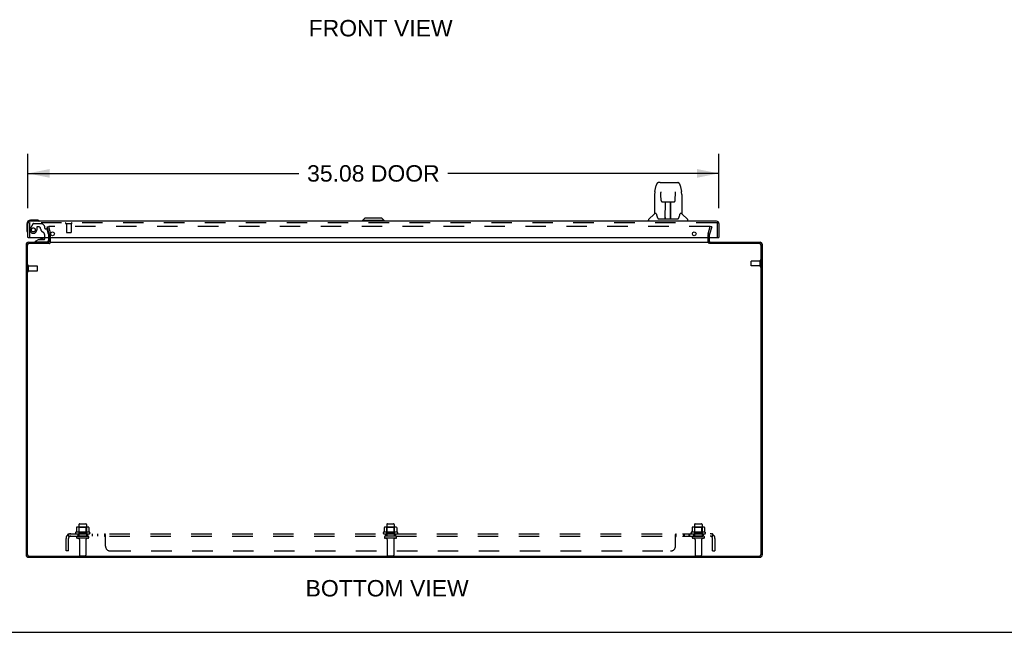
# Model space of a CAD drawing. Header units: inches. Extents: x 0 to 189, y 0 to 122.
# Tile 2 of 9: x 44 to 94, y 0 to 31. Entities that reach past the tile are written whole.
import ezdxf

# ---------------------------------------------------------------- set-up
doc = ezdxf.new("R2010")
doc.units = ezdxf.units.IN
doc.header["$LTSCALE"] = 10.388889
doc.header["$MEASUREMENT"] = 0
doc.linetypes.add('HIDDEN', pattern=[0.2, 0.1, -0.1])
doc.layers.get('0').update_dxf_attribs({"linetype": 'CONTINUOUS'})
for name, color, linetype in [('DEFAULT_2', 8, 'HIDDEN'), ('DIMENSIONS', 7, 'CONTINUOUS'), ('DOOR_ASSEMBLY', 7, 'CONTINUOUS'), ('SUBPANEL', 7, 'CONTINUOUS')]:
    doc.layers.add(name, color=color, linetype=linetype)
doc.styles.get("Standard").update_dxf_attribs({"font": 'arial.ttf'})
doc.dimstyles.new('DIMSTYLE_1', dxfattribs={"dimtxt": 0.833333, "dimasz": 1.111111, "dimexe": 0.09, "dimexo": 0.07, "dimgap": 0.0375, "dimtad": 0, "dimtih": 1, "dimtoh": 1, "dimzin": 4, "dimdsep": 46, "dimtxsty": 'Standard', "dimblk": '_FILLED', "dimblk1": '_FILLED', "dimblk2": '_FILLED', "dimcen": 0.09, "dimadec": 3, "dimazin": 1, "dimtfac": 1, "dimtdec": 3, "dimtofl": 0, "dimtmove": 0, "dimatfit": 3, "dimldrblk": '_FILLED', "dimfxl": 0, "dimtolj": 1, "dimtzin": 4, "dimarcsym": 0})

# ---------------------------------------------------------------- blocks, each defined once
blk = doc.blocks.new('_FILLED')
at = {"color": 0, "linetype": 'ByBlock'}
blk.add_solid([(0, 0), (-1, 0.2), (-1, -0.2)], dxfattribs=at)
blk = doc.blocks.new('*D7')
at = {"layer": 'DIMENSIONS', "color": 2, "linetype": 'Continuous'}
for p, q in [((44.882, 21.537), (44.882, 24.31)), ((79.957, 21.537), (79.957, 24.31)), ((44.882, 23.31), (58.642, 23.31)), ((79.957, 23.31), (66.197, 23.31))]:
    blk.add_line(p, q, dxfattribs=at)
at = {"layer": 'DIMENSIONS', "color": 2, "linetype": 'Continuous', "xscale": 1.1111111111, "yscale": 1.1111111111, "zscale": 1.1111111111, "rotation": 180}
blk.add_blockref('_FILLED', (44.882, 23.31), dxfattribs=at)
at = {"layer": 'DIMENSIONS', "color": 2, "linetype": 'Continuous', "xscale": 1.1111111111, "yscale": 1.1111111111, "zscale": 1.1111111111}
blk.add_blockref('_FILLED', (79.957, 23.31), dxfattribs=at)
at = {"layer": 'DIMENSIONS', "color": 2, "linetype": 'Continuous', "insert": (62.419, 23.726), "char_height": 0.8333, "width": 6.72243, "attachment_point": 2, "line_spacing_factor": 0.9}
blk.add_mtext('35.08 DOOR', dxfattribs=at)

msp = doc.modelspace()

# ---------------------------------------------------------------- linework, layer by layer
at = {"color": 3, "linetype": 'Continuous'}
for p, q in [((45.962, 19.851), (45.962, 20.052)), ((79.487, 19.851), (79.487, 20.052)), ((44.787, 19.692), (44.787, 3.945)), ((44.85, 19.666), (44.85, 3.952)), ((44.904, 19.809), (45.962, 19.809)), ((45.964, 19.746), (44.93, 19.746)), ((45.989, 19.809), (79.46, 19.809)), ((82.019, 19.746), (79.486, 19.746)), ((79.487, 19.809), (82.045, 19.809)), ((82.099, 3.952), (82.099, 19.666)), ((82.162, 3.945), (82.162, 19.692)), ((44.923, 3.809), (82.026, 3.809)), ((44.93, 3.872), (82.019, 3.872))]:
    msp.add_line(p, q, dxfattribs=at)
at = {"color": 7, "linetype": 'Continuous'}
for p, q in [((79.487, 19.746), (79.487, 19.809)), ((0, 0), (188.889, 0))]:
    msp.add_line(p, q, dxfattribs=at)
at = {"color": 3, "linetype": 'Continuous'}
for centre, radius, start, end in [((44.904, 19.692), 0.117, 90, 180), ((44.93, 19.666), 0.08, 90, 180), ((45.92, 19.851), 0.042, 270, 360), ((79.529, 19.851), 0.042, 180, 270), ((82.019, 19.666), 0.08, 0, 90), ((82.045, 19.692), 0.117, 0, 90), ((44.923, 3.945), 0.136, 180, 270), ((44.93, 3.952), 0.08, 180, 270), ((82.019, 3.952), 0.08, 270, 360), ((82.026, 3.945), 0.136, 270, 360)]:
    msp.add_arc(centre, radius, start, end, dxfattribs=at)
at = {"layer": 'DEFAULT_2', "color": 8, "linetype": 'HIDDEN'}
for p, q in [((45.858, 20.602), (45.931, 20.621)), ((45.962, 20.216), (45.858, 20.602)), ((45.931, 20.621), (46.034, 20.235)), ((79.488, 20.621), (45.962, 20.621)), ((79.416, 20.235), (79.519, 20.621)), ((79.592, 20.602), (79.488, 20.216)), ((79.592, 20.602), (79.519, 20.621)), ((45.962, 20.052), (45.962, 20.209)), ((46.037, 19.851), (46.037, 20.209)), ((79.412, 19.851), (79.412, 20.209)), ((79.487, 20.052), (79.487, 20.209)), ((44.862, 18.342), (44.862, 18.626)), ((44.905, 18.342), (44.905, 18.626)), ((44.905, 18.608), (45.352, 18.608)), ((45.362, 18.37), (45.362, 18.598)), ((81.587, 18.62), (81.587, 18.848)), ((82.044, 18.858), (81.597, 18.858)), ((82.044, 18.61), (81.597, 18.61)), ((82.044, 18.592), (82.044, 18.876)), ((82.087, 18.592), (82.087, 18.876)), ((44.905, 18.36), (45.352, 18.36)), ((47.505, 5.509), (47.82, 5.509)), ((63.13, 5.509), (63.445, 5.509)), ((78.755, 5.509), (79.07, 5.509)), ((48.018, 5.079), (47.307, 5.079)), ((47.328, 5.009), (47.997, 5.009)), ((47.344, 5.323), (47.344, 5.105)), ((47.918, 5.345), (47.407, 5.345)), ((47.479, 5.325), (47.459, 5.345)), ((47.479, 5.029), (47.459, 5.009)), ((47.475, 5.479), (47.475, 4.884)), ((47.479, 5.029), (47.479, 5.325)), ((47.846, 5.325), (47.479, 5.325)), ((47.846, 5.029), (47.479, 5.029)), ((47.846, 5.325), (47.866, 5.345)), ((47.846, 5.029), (47.846, 5.325)), ((47.846, 5.029), (47.866, 5.009)), ((47.85, 5.479), (47.85, 4.884)), ((47.981, 5.323), (47.981, 5.105)), ((63.643, 5.079), (62.932, 5.079)), ((62.953, 5.009), (63.622, 5.009)), ((62.969, 5.323), (62.969, 5.105)), ((63.543, 5.345), (63.032, 5.345)), ((63.104, 5.325), (63.084, 5.345)), ((63.104, 5.029), (63.084, 5.009)), ((63.1, 5.479), (63.1, 4.884)), ((63.471, 5.325), (63.104, 5.325)), ((63.104, 5.029), (63.104, 5.325)), ((63.471, 5.029), (63.104, 5.029)), ((63.471, 5.325), (63.491, 5.345)), ((63.471, 5.029), (63.471, 5.325)), ((63.471, 5.029), (63.491, 5.009)), ((63.475, 5.479), (63.475, 4.884)), ((63.606, 5.323), (63.606, 5.105)), ((79.268, 5.079), (78.557, 5.079)), ((78.578, 5.009), (79.247, 5.009)), ((78.594, 5.323), (78.594, 5.105)), ((79.168, 5.345), (78.657, 5.345)), ((78.729, 5.325), (78.709, 5.345)), ((78.729, 5.029), (78.709, 5.009)), ((78.725, 5.479), (78.725, 4.884)), ((79.096, 5.325), (78.729, 5.325)), ((78.729, 5.029), (78.729, 5.325)), ((79.096, 5.029), (78.729, 5.029)), ((79.096, 5.325), (79.116, 5.345)), ((79.096, 5.029), (79.096, 5.325)), ((79.096, 5.029), (79.116, 5.009)), ((79.1, 5.479), (79.1, 4.884)), ((79.231, 5.323), (79.231, 5.105)), ((47.92, 4.884), (47.405, 4.884)), ((47.92, 4.774), (47.405, 4.774)), ((47.497, 4.711), (47.497, 3.914)), ((47.827, 4.711), (47.827, 3.914)), ((63.545, 4.884), (63.03, 4.884)), ((63.545, 4.774), (63.03, 4.774)), ((63.122, 4.711), (63.122, 3.914)), ((63.452, 4.711), (63.452, 3.914)), ((79.17, 4.884), (78.655, 4.884)), ((79.17, 4.774), (78.655, 4.774)), ((78.747, 4.711), (78.747, 3.914)), ((79.077, 4.711), (79.077, 3.914)), ((47.527, 3.884), (47.797, 3.884)), ((63.152, 3.884), (63.422, 3.884)), ((78.777, 3.884), (79.047, 3.884))]:
    msp.add_line(p, q, dxfattribs=at)
for points in [[(45.962, 20.621), (45.96, 20.621), (45.958, 20.621), (45.956, 20.62), (45.954, 20.62), (45.952, 20.619), (45.951, 20.618), (45.949, 20.617), (45.948, 20.615), (45.946, 20.614), (45.945, 20.612), (45.944, 20.61), (45.943, 20.609), (45.943, 20.607), (45.942, 20.605), (45.942, 20.603), (45.942, 20.602)], [(45.942, 20.602), (45.942, 20.601), (45.942, 20.599), (45.943, 20.597)], [(79.506, 20.61), (79.505, 20.612), (79.504, 20.614), (79.502, 20.615), (79.501, 20.617), (79.499, 20.618), (79.497, 20.619), (79.496, 20.62), (79.494, 20.62), (79.492, 20.621), (79.49, 20.621), (79.488, 20.621)], [(79.506, 20.61), (79.506, 20.609), (79.507, 20.607), (79.508, 20.605), (79.508, 20.603), (79.508, 20.602)], [(79.508, 20.602), (79.508, 20.601), (79.508, 20.599), (79.507, 20.597)], [(47.344, 5.105), (47.344, 5.104), (47.343, 5.103), (47.343, 5.102), (47.343, 5.101), (47.342, 5.1), (47.342, 5.1), (47.342, 5.099), (47.341, 5.099), (47.341, 5.098), (47.341, 5.098), (47.34, 5.098), (47.34, 5.097), (47.34, 5.097), (47.339, 5.097), (47.339, 5.097), (47.339, 5.097), (47.339, 5.096), (47.338, 5.096)], [(47.35, 5.332), (47.348, 5.332), (47.347, 5.331), (47.346, 5.329), (47.345, 5.328), (47.344, 5.326), (47.344, 5.325), (47.344, 5.323)], [(47.975, 5.332), (47.977, 5.332), (47.978, 5.331), (47.979, 5.329), (47.98, 5.328), (47.981, 5.326), (47.981, 5.325), (47.981, 5.323)], [(47.987, 5.096), (47.986, 5.096), (47.986, 5.097), (47.986, 5.097), (47.986, 5.097), (47.985, 5.097), (47.985, 5.097), (47.985, 5.098), (47.984, 5.098), (47.984, 5.098), (47.984, 5.099), (47.983, 5.099), (47.983, 5.1), (47.983, 5.1), (47.982, 5.101), (47.982, 5.102), (47.982, 5.103), (47.981, 5.104), (47.981, 5.105)], [(62.969, 5.105), (62.969, 5.104), (62.968, 5.103), (62.968, 5.102), (62.968, 5.101), (62.967, 5.1), (62.967, 5.1), (62.967, 5.099), (62.966, 5.099), (62.966, 5.098), (62.966, 5.098), (62.965, 5.098), (62.965, 5.097), (62.965, 5.097), (62.964, 5.097), (62.964, 5.097), (62.964, 5.097), (62.964, 5.096), (62.963, 5.096)], [(62.975, 5.332), (62.973, 5.332), (62.972, 5.331), (62.971, 5.329), (62.97, 5.328), (62.969, 5.326), (62.969, 5.325), (62.969, 5.323)], [(63.6, 5.332), (63.602, 5.332), (63.603, 5.331), (63.604, 5.329), (63.605, 5.328), (63.606, 5.326), (63.606, 5.325), (63.606, 5.323)], [(63.612, 5.096), (63.611, 5.096), (63.611, 5.097), (63.611, 5.097), (63.611, 5.097), (63.61, 5.097), (63.61, 5.097), (63.61, 5.098), (63.609, 5.098), (63.609, 5.098), (63.609, 5.099), (63.608, 5.099), (63.608, 5.1), (63.608, 5.1), (63.607, 5.101), (63.607, 5.102), (63.607, 5.103), (63.606, 5.104), (63.606, 5.105)], [(78.594, 5.105), (78.594, 5.104), (78.593, 5.103), (78.593, 5.102), (78.593, 5.101), (78.592, 5.1), (78.592, 5.1), (78.592, 5.099), (78.591, 5.099), (78.591, 5.098), (78.591, 5.098), (78.59, 5.098), (78.59, 5.097), (78.59, 5.097), (78.589, 5.097), (78.589, 5.097), (78.589, 5.097), (78.589, 5.096), (78.588, 5.096)], [(78.6, 5.332), (78.598, 5.332), (78.597, 5.331), (78.596, 5.329), (78.595, 5.328), (78.594, 5.326), (78.594, 5.325), (78.594, 5.323)], [(79.225, 5.332), (79.227, 5.332), (79.228, 5.331), (79.229, 5.329), (79.23, 5.328), (79.231, 5.326), (79.231, 5.325), (79.231, 5.323)], [(79.237, 5.096), (79.236, 5.096), (79.236, 5.097), (79.236, 5.097), (79.236, 5.097), (79.235, 5.097), (79.235, 5.097), (79.235, 5.098), (79.234, 5.098), (79.234, 5.098), (79.234, 5.099), (79.233, 5.099), (79.233, 5.1), (79.233, 5.1), (79.232, 5.101), (79.232, 5.102), (79.232, 5.103), (79.231, 5.104), (79.231, 5.105)]]:
    msp.add_lwpolyline(points, dxfattribs=at)
for centre, radius, start, end in [((45.937, 20.209), 0.025, 0, 15), ((45.937, 20.209), 0.1, 0, 15), ((79.512, 20.209), 0.1, 165, 180), ((79.512, 20.209), 0.025, 165, 180), ((45.92, 19.851), 0.117, 303.0998, 360), ((79.529, 19.851), 0.117, 180, 236.9002), ((44.884, 18.626), 0.0215, 360, 180), ((45.352, 18.598), 0.01, 360, 90), ((81.597, 18.848), 0.01, 90, 180), ((81.597, 18.62), 0.01, 180, 270), ((82.066, 18.876), 0.0215, 360, 180), ((82.066, 18.592), 0.0215, 180, 0), ((44.884, 18.342), 0.0215, 180, 0), ((45.352, 18.37), 0.01, 270, 0), ((47.505, 5.479), 0.03, 90, 180), ((47.82, 5.479), 0.03, 0, 90), ((63.13, 5.479), 0.03, 90, 180), ((63.445, 5.479), 0.03, 0, 90), ((78.755, 5.479), 0.03, 90, 180), ((79.07, 5.479), 0.03, 0, 90), ((47.328, 5.047), 0.0384, 124.4497, 270), ((47.662, 4.478), 0.698, 117.6814, 120.6631), ((47.407, 5.203), 0.141, 90, 113.95), ((47.918, 5.203), 0.141, 66.05, 90), ((47.662, 4.478), 0.698, 59.3369, 62.3186), ((47.997, 5.047), 0.0384, 270, 55.5503), ((62.953, 5.047), 0.0384, 124.4497, 270), ((63.287, 4.478), 0.698, 117.6814, 120.6631), ((63.032, 5.203), 0.141, 90, 113.95), ((63.543, 5.203), 0.141, 66.05, 90), ((63.287, 4.478), 0.698, 59.3369, 62.3186), ((63.622, 5.047), 0.0384, 270, 55.5503), ((78.578, 5.047), 0.0384, 124.4497, 270), ((78.912, 4.478), 0.698, 117.6814, 120.6631), ((78.657, 5.203), 0.141, 90, 113.95), ((79.168, 5.203), 0.141, 66.05, 90), ((78.912, 4.478), 0.698, 59.3369, 62.3186), ((79.247, 5.047), 0.0384, 270, 55.5503), ((47.405, 4.829), 0.055, 90, 270), ((47.435, 4.711), 0.0625, 0, 90), ((47.89, 4.711), 0.0625, 90, 180), ((47.92, 4.829), 0.055, 270, 90), ((63.03, 4.829), 0.055, 90, 270), ((63.06, 4.711), 0.0625, 0, 90), ((63.515, 4.711), 0.0625, 90, 180), ((63.545, 4.829), 0.055, 270, 90), ((78.655, 4.829), 0.055, 90, 270), ((78.685, 4.711), 0.0625, 0, 90), ((79.14, 4.711), 0.0625, 90, 180), ((79.17, 4.829), 0.055, 270, 90), ((47.527, 3.914), 0.03, 180, 270), ((47.797, 3.914), 0.03, 270, 360), ((63.152, 3.914), 0.03, 180, 270), ((63.422, 3.914), 0.03, 270, 360), ((78.777, 3.914), 0.03, 180, 270), ((79.047, 3.914), 0.03, 270, 360)]:
    msp.add_arc(centre, radius, start, end, dxfattribs=at)
at = {"layer": 'DOOR_ASSEMBLY', "color": 7, "linetype": 'Continuous'}
for p, q in [((76.708, 22.385), (76.773, 22.69)), ((76.978, 22.845), (76.897, 22.845)), ((76.979, 22.845), (77.867, 22.845)), ((76.984, 22.845), (76.982, 22.845)), ((77.991, 22.69), (78.056, 22.385)), ((76.693, 22.242), (76.693, 21.27)), ((77.015, 22.333), (76.996, 22.333)), ((77.015, 22.369), (77.015, 22.366)), ((77.015, 22.366), (77.015, 22.361)), ((77.015, 22.361), (77.015, 22.354)), ((77.015, 22.354), (77.015, 22.344)), ((77.017, 22.222), (77.015, 22.344)), ((77.022, 21.939), (77.017, 22.222)), ((77.742, 21.939), (77.749, 22.351)), ((77.768, 22.333), (77.748, 22.333)), ((77.749, 22.359), (77.749, 22.364)), ((77.749, 22.351), (77.749, 22.359)), ((78.062, 22.354), (78.056, 22.385)), ((78.071, 22.242), (78.071, 21.27)), ((77.094, 21.861), (77.102, 21.861)), ((77.103, 21.861), (77.223, 21.861)), ((77.233, 21.015), (77.247, 21.862)), ((77.24, 21.446), (77.24, 21.861)), ((77.247, 21.806), (77.24, 21.806)), ((77.244, 21.636), (77.24, 21.636)), ((77.243, 21.625), (77.24, 21.625)), ((77.259, 21.862), (77.505, 21.862)), ((77.508, 20.995), (77.493, 21.862)), ((77.494, 21.806), (77.524, 21.806)), ((77.524, 21.636), (77.497, 21.636)), ((77.524, 21.625), (77.497, 21.625)), ((77.498, 21.862), (77.498, 21.806)), ((77.524, 20.995), (77.524, 21.861)), ((77.541, 21.861), (77.661, 21.861)), ((61.986, 21.034), (61.868, 20.916)), ((62.853, 21.034), (61.986, 21.034)), ((62.852, 21.034), (62.97, 20.916)), ((62.853, 21.034), (62.971, 20.916)), ((76.687, 21.264), (76.39, 20.967)), ((76.766, 21.27), (76.693, 21.27)), ((76.763, 21.27), (76.768, 21.261)), ((76.829, 21.106), (76.843, 21.058)), ((76.843, 21.058), (76.846, 21.05)), ((76.861, 21.018), (76.866, 21.011)), ((76.896, 20.995), (77.868, 20.995)), ((77.234, 21.067), (77.233, 21.041)), ((77.24, 20.995), (77.24, 20.999)), ((77.501, 21.396), (77.524, 21.396)), ((77.524, 21.392), (77.501, 21.392)), ((77.507, 21.041), (77.507, 21.067)), ((77.918, 21.05), (77.921, 21.058)), ((77.995, 21.26), (78, 21.269)), ((78.071, 21.27), (77.998, 21.27)), ((78.077, 21.264), (78.374, 20.967)), ((44.822, 20.737), (44.822, 20.447)), ((45.311, 20.937), (45.022, 20.937)), ((45.349, 20.934), (45.311, 20.937)), ((45.447, 20.89), (45.447, 20.89)), ((61.868, 20.916), (61.868, 20.877)), ((62.971, 20.916), (61.868, 20.916)), ((62.97, 20.916), (62.97, 20.877)), ((62.971, 20.916), (62.971, 20.877)), ((76.378, 20.877), (76.378, 20.939)), ((78.386, 20.877), (78.386, 20.939)), ((44.822, 20.447), (44.825, 20.409)), ((44.867, 20.318), (44.868, 20.315)), ((44.868, 20.315), (44.868, 20.313)), ((44.897, 20.052), (44.882, 20.052)), ((45.74, 19.978), (45.74, 20.052)), ((45.925, 20.052), (45.925, 19.888)), ((79.942, 20.052), (79.957, 20.052)), ((45.432, 19.947), (45.256, 19.848)), ((45.256, 19.809), (45.256, 19.848)), ((45.432, 19.947), (45.709, 19.947)), ((45.59, 19.963), (45.52, 19.963)), ((45.66, 19.963), (45.59, 19.963))]:
    msp.add_line(p, q, dxfattribs=at)
at = {"layer": 'DOOR_ASSEMBLY', "color": 3, "linetype": 'Continuous'}
for p, q in [((44.882, 20.052), (44.882, 20.76)), ((79.84, 20.877), (44.999, 20.877)), ((79.957, 20.76), (79.957, 20.052)), ((44.897, 20.052), (79.942, 20.052))]:
    msp.add_line(p, q, dxfattribs=at)
at = {"layer": 'DOOR_ASSEMBLY', "color": 8, "linetype": 'HIDDEN'}
for p, q in [((44.957, 20.76), (44.957, 20.052)), ((79.84, 20.802), (44.999, 20.802)), ((45.143, 20.758), (45.008, 20.525)), ((45.169, 20.773), (45.581, 20.773)), ((45.329, 20.572), (45.329, 20.439)), ((45.439, 20.588), (45.345, 20.588)), ((45.717, 20.649), (45.602, 20.764)), ((45.723, 20.635), (45.723, 20.557)), ((45.782, 20.498), (45.826, 20.498)), ((46.815, 20.759), (47.099, 20.759)), ((46.833, 20.759), (46.833, 20.312)), ((47.081, 20.759), (47.081, 20.312)), ((79.882, 20.052), (79.882, 20.76)), ((45.74, 20.052), (45.74, 20.162)), ((45.925, 20.219), (45.856, 20.475)), ((45.925, 20.219), (45.925, 20.052)), ((46.843, 20.302), (47.071, 20.302)), ((45.846, 19.809), (45.256, 19.809))]:
    msp.add_line(p, q, dxfattribs=at)
at = {"layer": 'DOOR_ASSEMBLY', "color": 7, "linetype": 'Continuous'}
for points in [[(76.897, 22.845), (76.893, 22.845), (76.878, 22.843), (76.863, 22.838), (76.849, 22.832), (76.837, 22.823), (76.826, 22.813), (76.816, 22.802), (76.808, 22.79), (76.801, 22.776), (76.794, 22.761), (76.788, 22.745), (76.782, 22.726), (76.777, 22.705), (76.773, 22.69)], [(77.967, 22.768), (77.961, 22.78), (77.954, 22.792), (77.947, 22.802), (77.939, 22.812), (77.929, 22.821), (77.919, 22.829), (77.907, 22.836), (77.895, 22.841), (77.881, 22.844), (77.867, 22.845)], [(77.991, 22.69), (77.988, 22.703), (77.983, 22.722), (77.978, 22.739), (77.973, 22.754), (77.967, 22.768)], [(76.708, 22.385), (76.702, 22.353), (76.697, 22.311), (76.694, 22.269), (76.693, 22.242)], [(77.014, 22.374), (77.014, 22.374), (77.014, 22.374), (77.014, 22.373), (77.014, 22.373), (77.015, 22.372), (77.015, 22.371), (77.015, 22.369)], [(77.749, 22.364), (77.749, 22.368), (77.749, 22.369), (77.749, 22.371), (77.749, 22.372), (77.749, 22.373), (77.75, 22.373), (77.75, 22.374)], [(78.071, 22.241), (78.07, 22.269), (78.067, 22.312), (78.062, 22.354)], [(77.022, 21.939), (77.024, 21.927), (77.027, 21.914), (77.032, 21.902), (77.04, 21.891), (77.049, 21.881), (77.059, 21.873), (77.07, 21.867), (77.082, 21.863), (77.094, 21.861)], [(77.223, 21.861), (77.226, 21.861), (77.235, 21.861), (77.244, 21.861)], [(77.244, 21.861), (77.253, 21.862), (77.259, 21.862)], [(77.505, 21.862), (77.513, 21.862), (77.522, 21.861)], [(77.522, 21.861), (77.53, 21.861), (77.539, 21.861), (77.541, 21.861)], [(77.662, 21.861), (77.671, 21.861), (77.683, 21.864), (77.695, 21.868), (77.706, 21.874), (77.716, 21.882), (77.725, 21.892), (77.732, 21.903), (77.738, 21.915), (77.741, 21.928), (77.742, 21.939)], [(76.768, 21.261), (76.782, 21.233), (76.797, 21.197), (76.812, 21.155), (76.829, 21.106)], [(76.846, 21.05), (76.851, 21.037), (76.856, 21.027), (76.861, 21.018)], [(76.866, 21.011), (76.872, 21.004), (76.879, 21), (76.886, 20.996), (76.894, 20.995), (76.896, 20.995)], [(77.868, 20.995), (77.869, 20.995), (77.877, 20.996), (77.885, 20.999), (77.892, 21.004)], [(77.892, 21.004), (77.897, 21.01), (77.903, 21.018)], [(77.903, 21.018), (77.908, 21.026), (77.913, 21.037), (77.918, 21.05)], [(77.921, 21.058), (77.935, 21.104), (77.951, 21.152), (77.966, 21.195), (77.981, 21.231), (77.995, 21.26)], [(45.447, 20.89), (45.445, 20.89), (45.444, 20.891), (45.44, 20.892)], [(44.868, 20.313), (44.869, 20.312), (44.869, 20.312)]]:
    msp.add_lwpolyline(points, dxfattribs=at)
at = {"layer": 'DOOR_ASSEMBLY', "color": 8, "linetype": 'HIDDEN'}
msp.add_circle((45.157, 20.439), 0.103, dxfattribs=at)
at = {"layer": 'DOOR_ASSEMBLY', "color": 3, "linetype": 'Continuous'}
for centre in [(46.132, 20.24), (78.707, 20.24)]:
    msp.add_circle(centre, 0.094, dxfattribs=at)
at = {"layer": 'DOOR_ASSEMBLY', "color": 7, "linetype": 'Continuous'}
for centre, radius, start, end in [((76.701, 21.251), 0.0197, 97.5, 135), ((77.252, 21.014), 0.0197, 179, 270), ((77.252, 21.014), 0.0197, 260.739, 269.9232), ((77.488, 21.014), 0.0197, 270, 1), ((77.488, 21.014), 0.0197, 270.0771, 272.6469), ((78.063, 21.251), 0.0197, 45, 82.5), ((45.022, 20.737), 0.2, 90, 180), ((45.311, 20.687), 0.25, 59.1101, 90), ((45.432, 20.892), 0.015, 270, 353.6204), ((45.432, 20.888), 0.015, 6.3796, 59.1101), ((76.417, 20.939), 0.0394, 135, 180), ((78.347, 20.939), 0.0394, 0, 45), ((45.072, 20.447), 0.25, 180, 210.8899), ((44.87, 20.327), 0.015, 210.8899, 263.6204), ((44.867, 20.327), 0.015, 276.3796, 360), ((45.52, 19.873), 0.09, 90, 125.1877), ((45.66, 19.873), 0.09, 55.0768, 90), ((45.709, 19.978), 0.031, 270, 360), ((45.846, 19.888), 0.079, 270, 360)]:
    msp.add_arc(centre, radius, start, end, dxfattribs=at)
at = {"layer": 'DOOR_ASSEMBLY', "color": 3, "linetype": 'Continuous'}
for centre, start, end in [((44.999, 20.76), 90, 180), ((79.84, 20.76), 0, 90)]:
    msp.add_arc(centre, 0.117, start, end, dxfattribs=at)
at = {"layer": 'DOOR_ASSEMBLY', "color": 8, "linetype": 'HIDDEN'}
for centre, radius, start, end in [((44.999, 20.76), 0.042, 90, 180), ((45.157, 20.439), 0.172, 150, 360), ((45.169, 20.743), 0.03, 90, 150), ((45.345, 20.572), 0.016, 90, 180), ((45.439, 20.498), 0.09, 0, 90), ((45.714, 20.498), 0.185, 180, 244.2582), ((45.581, 20.743), 0.03, 45, 90), ((45.703, 20.635), 0.02, 0, 45), ((45.782, 20.557), 0.059, 180, 270), ((45.826, 20.467), 0.031, 15, 90), ((46.815, 20.78), 0.0215, 90, 270), ((47.099, 20.78), 0.0215, 270, 90), ((79.84, 20.76), 0.042, 0, 90), ((45.552, 20.162), 0.188, 0, 64.2582), ((46.843, 20.312), 0.01, 180, 270), ((47.071, 20.312), 0.01, 270, 360)]:
    msp.add_arc(centre, radius, start, end, dxfattribs=at)
at = {"layer": 'DOOR_ASSEMBLY', "color": 7, "linetype": 'Continuous'}
for centre, start_param, end_param in [((77.232, 21.034), -1.369355, -1.264777), ((77.508, 21.034), -1.876815, -1.570796)]:
    msp.add_ellipse(centre, major_axis=(0.0394, 0), ratio=1, start_param=start_param, end_param=end_param, dxfattribs=at)
at = {"layer": 'SUBPANEL', "color": 8, "linetype": 'HIDDEN'}
for p, q in [((46.944, 4.884), (46.944, 5.009)), ((46.944, 5.009), (79.631, 5.009)), ((47.412, 5.009), (47.412, 4.884)), ((47.912, 5.009), (47.912, 4.884)), ((48.141, 5.009), (48.141, 4.884)), ((48.422, 5.009), (48.422, 4.884)), ((48.783, 4.884), (48.783, 5.009)), ((63.037, 5.009), (63.037, 4.884)), ((63.537, 5.009), (63.537, 4.884)), ((77.79, 5.008), (77.792, 5.009)), ((77.792, 4.884), (77.792, 5.009)), ((78.153, 5.009), (78.153, 4.884)), ((78.192, 5.009), (78.192, 4.884)), ((78.434, 5.009), (78.434, 4.884)), ((78.473, 5.009), (78.473, 4.884)), ((78.662, 5.009), (78.662, 4.884)), ((79.162, 5.009), (79.162, 4.884)), ((79.631, 4.884), (79.631, 5.009)), ((46.819, 4.134), (46.819, 4.772)), ((46.905, 4.955), (46.985, 4.858)), ((46.944, 4.884), (79.631, 4.884)), ((46.944, 4.134), (46.944, 4.772)), ((48.785, 4.883), (48.783, 4.884)), ((48.799, 4.869), (48.796, 4.873)), ((48.807, 4.86), (48.806, 4.861)), ((48.81, 4.858), (48.809, 4.859)), ((48.817, 4.957), (48.816, 4.959)), ((48.819, 4.955), (48.817, 4.957)), ((48.819, 4.384), (48.819, 4.955)), ((77.756, 4.955), (77.758, 4.957)), ((77.756, 4.384), (77.756, 4.955)), ((77.766, 4.859), (77.768, 4.86)), ((77.775, 4.867), (77.776, 4.869)), ((77.776, 4.869), (77.779, 4.873)), ((79.67, 4.955), (79.59, 4.858)), ((79.611, 4.883), (79.611, 4.884)), ((79.625, 4.916), (79.624, 4.915)), ((79.626, 4.92), (79.625, 4.918)), ((79.625, 4.918), (79.625, 4.916)), ((79.627, 4.923), (79.626, 4.921)), ((79.626, 4.921), (79.626, 4.92)), ((79.628, 4.926), (79.627, 4.924)), ((79.627, 4.924), (79.627, 4.923)), ((79.629, 4.93), (79.628, 4.928)), ((79.628, 4.928), (79.628, 4.927)), ((79.628, 4.927), (79.628, 4.926)), ((79.631, 4.134), (79.631, 4.772)), ((79.756, 4.772), (79.756, 4.134)), ((46.944, 4.134), (46.819, 4.134)), ((49.069, 4.134), (77.506, 4.134)), ((79.631, 4.134), (79.756, 4.134))]:
    msp.add_line(p, q, dxfattribs=at)
for points in [[(46.92, 4.979), (46.923, 4.986), (46.925, 4.989), (46.927, 4.993), (46.928, 4.995), (46.93, 4.998), (46.931, 5.001), (46.933, 5.003), (46.935, 5.005), (46.937, 5.007), (46.939, 5.008), (46.941, 5.008), (46.942, 5.008), (46.944, 5.009)], [(48.795, 5.001), (48.793, 5.003), (48.791, 5.005), (48.79, 5.007), (48.788, 5.008), (48.786, 5.008), (48.785, 5.008), (48.783, 5.009)], [(48.788, 5.008), (48.786, 5.008), (48.785, 5.008), (48.783, 5.009)], [(48.797, 4.998), (48.795, 5.001), (48.793, 5.003), (48.791, 5.005)], [(48.802, 4.989), (48.8, 4.993), (48.799, 4.995), (48.797, 4.998)], [(77.773, 4.989), (77.775, 4.993), (77.776, 4.995), (77.778, 4.998)], [(77.778, 4.998), (77.78, 5.001), (77.782, 5.003)], [(77.78, 5.001), (77.782, 5.003), (77.784, 5.005), (77.785, 5.007), (77.787, 5.008), (77.789, 5.008), (77.79, 5.008), (77.792, 5.009)], [(77.784, 5.005), (77.785, 5.007), (77.787, 5.008), (77.789, 5.008)], [(79.651, 4.986), (79.65, 4.989), (79.648, 4.993), (79.647, 4.995), (79.645, 4.998), (79.643, 5.001), (79.642, 5.003), (79.64, 5.005), (79.638, 5.007), (79.636, 5.008), (79.634, 5.008), (79.633, 5.008), (79.631, 5.009)], [(46.905, 4.955), (46.907, 4.957), (46.909, 4.959), (46.911, 4.962), (46.913, 4.965), (46.915, 4.968), (46.917, 4.972), (46.919, 4.975), (46.92, 4.979)], [(46.967, 4.879), (46.967, 4.88), (46.967, 4.88), (46.966, 4.88), (46.966, 4.88), (46.966, 4.881), (46.966, 4.881), (46.965, 4.881), (46.965, 4.882), (46.965, 4.882), (46.965, 4.883), (46.964, 4.884), (46.964, 4.884), (46.964, 4.885), (46.963, 4.885), (46.963, 4.886), (46.963, 4.887), (46.962, 4.887), (46.962, 4.888), (46.962, 4.888), (46.961, 4.889), (46.961, 4.89), (46.961, 4.89), (46.96, 4.891), (46.96, 4.892), (46.96, 4.893), (46.959, 4.893), (46.959, 4.894), (46.959, 4.895), (46.958, 4.896), (46.958, 4.896), (46.957, 4.897), (46.957, 4.898), (46.957, 4.899), (46.956, 4.9), (46.956, 4.9), (46.956, 4.901), (46.955, 4.902), (46.955, 4.903), (46.955, 4.904), (46.954, 4.905), (46.954, 4.906), (46.954, 4.906), (46.953, 4.907), (46.953, 4.908), (46.953, 4.909), (46.952, 4.91), (46.952, 4.911), (46.951, 4.912), (46.951, 4.913), (46.951, 4.914), (46.95, 4.915), (46.95, 4.916), (46.95, 4.918), (46.949, 4.919), (46.949, 4.92), (46.949, 4.921), (46.948, 4.922), (46.948, 4.923), (46.948, 4.924), (46.947, 4.925), (46.947, 4.926), (46.947, 4.927), (46.947, 4.928), (46.946, 4.929), (46.946, 4.93), (46.946, 4.931), (46.946, 4.932), (46.946, 4.933), (46.945, 4.934), (46.945, 4.934), (46.945, 4.935), (46.945, 4.936), (46.945, 4.937), (46.944, 4.938), (46.944, 4.939), (46.944, 4.94), (46.944, 4.94), (46.944, 4.941), (46.944, 4.942), (46.944, 4.942), (46.944, 4.943), (46.944, 4.943), (46.944, 4.943)], [(46.944, 4.943), (46.944, 4.943), (46.944, 4.943)], [(46.944, 4.943), (46.944, 4.943), (46.944, 4.943), (46.944, 4.943), (46.944, 4.942), (46.944, 4.942), (46.944, 4.941), (46.944, 4.941), (46.944, 4.94)], [(46.971, 4.865), (46.967, 4.869), (46.965, 4.871), (46.963, 4.873), (46.961, 4.875), (46.958, 4.877), (46.956, 4.879), (46.954, 4.88), (46.951, 4.881), (46.949, 4.882), (46.947, 4.883), (46.945, 4.883), (46.944, 4.884)], [(46.964, 4.883), (46.964, 4.883), (46.964, 4.882), (46.965, 4.882), (46.965, 4.882), (46.965, 4.881), (46.966, 4.881), (46.966, 4.88), (46.966, 4.88), (46.966, 4.88), (46.967, 4.88), (46.967, 4.88), (46.967, 4.879)], [(46.985, 4.858), (46.984, 4.858), (46.983, 4.857), (46.982, 4.858), (46.981, 4.858), (46.98, 4.858), (46.979, 4.859), (46.978, 4.86), (46.976, 4.861), (46.975, 4.862), (46.973, 4.864), (46.971, 4.865)], [(48.792, 4.879), (48.791, 4.88), (48.789, 4.881), (48.788, 4.882), (48.786, 4.883), (48.785, 4.883), (48.783, 4.884)], [(48.789, 4.881), (48.788, 4.882), (48.786, 4.883)], [(48.796, 4.873), (48.795, 4.875), (48.794, 4.877), (48.792, 4.879)], [(48.804, 4.862), (48.803, 4.864), (48.802, 4.865), (48.8, 4.867), (48.799, 4.869)], [(48.805, 4.982), (48.803, 4.986), (48.802, 4.989)], [(48.819, 4.858), (48.817, 4.858), (48.815, 4.857), (48.814, 4.858), (48.812, 4.858), (48.81, 4.858), (48.809, 4.859), (48.807, 4.86), (48.806, 4.861), (48.804, 4.862), (48.803, 4.864)], [(48.816, 4.959), (48.814, 4.962), (48.812, 4.965), (48.811, 4.968), (48.809, 4.972), (48.808, 4.975), (48.805, 4.982)], [(48.819, 4.858), (48.817, 4.858), (48.815, 4.857), (48.814, 4.858), (48.812, 4.858)], [(77.756, 4.858), (77.758, 4.858), (77.76, 4.857), (77.761, 4.858), (77.763, 4.858), (77.764, 4.858), (77.766, 4.859), (77.768, 4.86), (77.769, 4.861), (77.771, 4.862), (77.772, 4.864)], [(77.756, 4.858), (77.758, 4.858), (77.76, 4.857), (77.761, 4.858), (77.763, 4.858), (77.764, 4.858)], [(77.758, 4.957), (77.759, 4.959), (77.761, 4.962), (77.762, 4.965), (77.764, 4.968), (77.766, 4.972), (77.767, 4.975)], [(77.767, 4.975), (77.77, 4.982), (77.772, 4.986), (77.773, 4.989)], [(77.769, 4.861), (77.771, 4.862), (77.772, 4.864), (77.773, 4.865), (77.775, 4.867)], [(77.779, 4.873), (77.78, 4.875), (77.781, 4.877), (77.783, 4.879), (77.784, 4.88), (77.786, 4.881), (77.787, 4.882), (77.789, 4.883), (77.79, 4.883), (77.792, 4.884)], [(77.783, 4.879), (77.784, 4.88), (77.786, 4.881), (77.787, 4.882), (77.789, 4.883), (77.79, 4.883), (77.792, 4.884)], [(79.59, 4.858), (79.591, 4.858), (79.592, 4.857), (79.593, 4.858), (79.594, 4.858), (79.595, 4.858), (79.596, 4.859), (79.597, 4.86), (79.599, 4.861), (79.6, 4.862), (79.602, 4.864), (79.604, 4.865), (79.608, 4.869)], [(79.624, 4.915), (79.624, 4.913), (79.623, 4.912), (79.623, 4.911), (79.623, 4.91), (79.622, 4.91), (79.622, 4.909), (79.622, 4.908), (79.621, 4.907), (79.621, 4.906), (79.621, 4.905), (79.62, 4.904), (79.62, 4.903), (79.62, 4.902), (79.619, 4.901), (79.619, 4.9), (79.618, 4.899), (79.618, 4.898), (79.618, 4.897), (79.617, 4.897), (79.617, 4.896), (79.616, 4.895), (79.616, 4.894), (79.616, 4.893), (79.615, 4.893), (79.615, 4.892), (79.615, 4.891), (79.614, 4.89), (79.614, 4.889), (79.613, 4.889), (79.613, 4.888), (79.613, 4.887), (79.612, 4.887), (79.612, 4.886), (79.612, 4.885), (79.611, 4.885), (79.611, 4.884), (79.611, 4.883), (79.61, 4.883), (79.61, 4.882), (79.61, 4.882), (79.609, 4.881), (79.609, 4.881), (79.609, 4.88), (79.608, 4.88), (79.608, 4.88), (79.608, 4.88)], [(79.608, 4.869), (79.61, 4.871), (79.612, 4.873), (79.614, 4.875), (79.617, 4.877), (79.619, 4.879), (79.621, 4.88), (79.624, 4.881), (79.626, 4.882), (79.628, 4.883), (79.63, 4.883), (79.631, 4.884)], [(79.608, 4.88), (79.608, 4.88), (79.608, 4.879), (79.608, 4.88), (79.608, 4.88), (79.609, 4.88), (79.609, 4.88), (79.609, 4.881), (79.609, 4.881), (79.61, 4.881), (79.61, 4.882), (79.61, 4.882), (79.611, 4.883), (79.611, 4.883)], [(79.631, 4.943), (79.631, 4.943), (79.631, 4.943), (79.631, 4.943), (79.631, 4.943), (79.631, 4.943), (79.631, 4.942), (79.631, 4.942), (79.631, 4.941), (79.631, 4.941), (79.631, 4.94), (79.631, 4.94), (79.631, 4.939), (79.631, 4.939), (79.631, 4.938), (79.63, 4.938), (79.63, 4.937), (79.63, 4.936), (79.63, 4.936), (79.63, 4.935), (79.63, 4.934), (79.63, 4.934), (79.63, 4.933), (79.629, 4.932), (79.629, 4.932), (79.629, 4.931), (79.629, 4.93), (79.629, 4.93)], [(79.631, 4.94), (79.631, 4.941), (79.631, 4.941), (79.631, 4.942), (79.631, 4.942), (79.631, 4.943), (79.631, 4.943), (79.631, 4.943), (79.631, 4.943)], [(79.67, 4.955), (79.668, 4.957), (79.665, 4.959), (79.663, 4.962), (79.662, 4.965), (79.66, 4.968), (79.658, 4.972), (79.656, 4.975), (79.655, 4.979), (79.651, 4.986)]]:
    msp.add_lwpolyline(points, dxfattribs=at)
for centre, radius, start, end in [((47.056, 4.772), 0.237, 90, 180), ((79.519, 4.772), 0.237, 0, 90), ((47.056, 4.772), 0.112, 90, 180), ((79.519, 4.772), 0.112, 0, 90), ((49.069, 4.384), 0.25, 180, 270), ((77.506, 4.384), 0.25, 270, 360)]:
    msp.add_arc(centre, radius, start, end, dxfattribs=at)

# ---------------------------------------------------------------- texts
at = {"layer": 'DIMENSIONS', "color": 2, "linetype": 'Continuous', "attachment_point": 2, "line_spacing_factor": 0.9}
for s, insert, char_height, width in [('FRONT VIEW', (62.786, 31.103), 0.8333, 7.29244), ('BOTTOM VIEW', (63.116, 2.655), 0.83333, 8.25898)]:
    msp.add_mtext(s, dxfattribs=dict(at, insert=insert, char_height=char_height, width=width))

# ---------------------------------------------------------------- dimensions: what is measured, and where the dimension line sits
at = {"layer": 'DIMENSIONS', "color": 2, "linetype": 'Continuous'}
dim = msp.add_linear_dim(base=(79.956966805, 23.309593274), p1=(44.881966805, 21.467308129), p2=(79.956966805, 21.467308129), text='<> DOOR', dimstyle='DIMSTYLE_1', dxfattribs=at)
dim.commit()
dim.dimension.update_dxf_attribs({"geometry": '*D7', "text_midpoint": (62.419466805, 23.309593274), "dimtype": 160})

doc.saveas('drawing.dxf')
